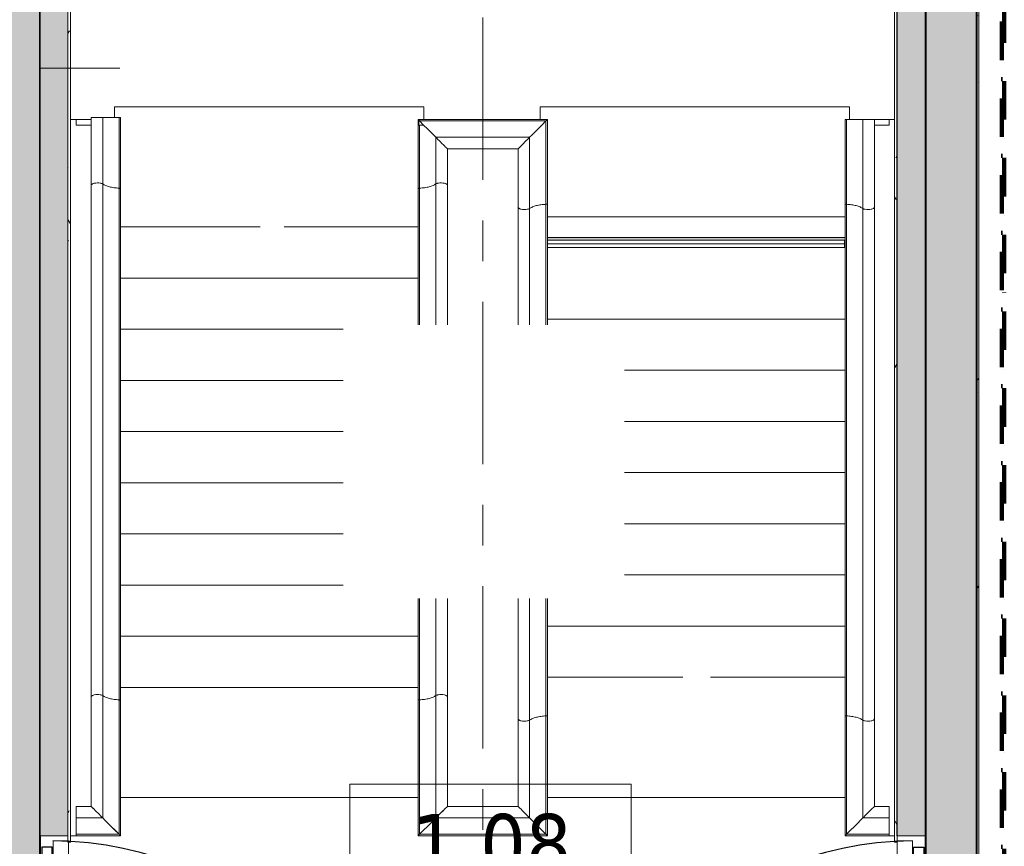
# Model space of a CAD drawing. Extents: x 3176 to 58266, y 1852 to 38199.
# Tile 66 of 256: x 19205 to 23057, y 31737 to 34968. Entities that reach past the tile are written whole.
import ezdxf

# ---------------------------------------------------------------- set-up
doc = ezdxf.new("R2010")
doc.units = 0
doc.header["$LTSCALE"] = 50
doc.linetypes.add('Onderlegger 1e verdieping$0$brandscheiding 2', pattern=[6, 0, -1.5, 3, -1.5])
doc.linetypes.add('Onderlegger 1e verdieping$0$stramien', pattern=[22.225, 12.7, -3.175, 3.175, -3.175])
doc.layers.get('0').update_dxf_attribs({"linetype": 'CONTINUOUS'})
for name, color, linetype, lineweight in [('Onderlegger 1e verdieping$0$A-AREA-IDEN', 8, 'CONTINUOUS', 18), ('Onderlegger 1e verdieping$0$A-DETL', 8, 'CONTINUOUS', 18), ('Onderlegger 1e verdieping$0$A-DETL-MBND', 8, 'CONTINUOUS', 18), ('Onderlegger 1e verdieping$0$A-DOOR', 8, 'CONTINUOUS', 25), ('Onderlegger 1e verdieping$0$A-EQPM', 8, 'CONTINUOUS', 18), ('Onderlegger 1e verdieping$0$A-FLOR-OTLN', 8, 'CONTINUOUS', 18), ('Onderlegger 1e verdieping$0$A-GENM', 8, 'CONTINUOUS', 18), ('Onderlegger 1e verdieping$0$A-WALL', 8, 'CONTINUOUS', 25), ('Onderlegger 1e verdieping$0$A-WALL-PATT', 8, 'CONTINUOUS', 50), ('Onderlegger 1e verdieping$0$I-WALL', 8, 'CONTINUOUS', 25), ('Onderlegger 1e verdieping$0$S-GRID', 8, 'CONTINUOUS', 18)]:
    doc.layers.add(name, color=color, linetype=linetype, lineweight=lineweight)
doc.styles.add('Onderlegger 1e verdieping$0$Tahoma_1', font='TAHOMA.TTF', dxfattribs={"height": 238.040123})
pattern_1 = [(45, (-19286.6, -30328.2), (-707.107, 707.107), []), (135, (-19286.6, -30328.2), (-707.107, -707.107), [])]
pattern_2 = [(0, (0, 0), (406.4, 101.6), [33.528, -271.272, 33.528, -271.272, -1625.6]), (0, (0, 0), (406.4, 101.6), [-609.6, 33.528, -576.072, 33.528, -271.272, -711.2]), (0, (0, 0), (406.4, 101.6), [-1524, 33.528, -169.672, 33.528, -474.472]), (120, (152.4, 50.8), (-291.18818, 301.15272), [33.528, -271.272, 33.528, -271.272, -1625.6]), (120, (152.4, 50.8), (-291.18818, 301.15272), [-609.6, 33.528, -576.072, 33.528, -271.272, -711.2]), (120, (152.4, 50.8), (-291.18818, 301.15272), [-1524, 33.528, -169.672, 33.528, -474.472]), (240, (203.2, 254), (-115.21182, -402.75272), [33.528, -271.272, 33.528, -271.272, -1625.6]), (240, (203.2, 254), (-115.21182, -402.75272), [-609.6, 33.528, -576.072, 33.528, -271.272, -711.2]), (240, (203.2, 254), (-115.21182, -402.75272), [-1524, 33.528, -169.672, 33.528, -474.472])]

# ---------------------------------------------------------------- blocks, each defined once
blk = doc.blocks.new('Onderlegger 1e verdieping$0$34_leuning betontrap trappenhuis westgevel standaard links - 24_betontrap trappenhuis 3500 hoog-2940129-Plotview 1e Verdieping - schaal 1 op 100')
at = {"layer": 'Onderlegger 1e verdieping$0$A-EQPM'}
for p, q in [((-1072.3, 503), (-1072.3, -3)), ((1727.7, -3), (1727.7, 503)), ((-1066.6, 497.3), (-1068, 498.7)), ((-1066.6, 497.2), (-1066.6, 2.8)), ((1705.6, 480.9), (1705.6, 500)), ((1724.7, 500), (1705.6, 500)), ((1721.9, 2.8), (1721.9, 497.2)), ((-989.7, 420.3), (-994.6, 425.2)), ((1658, 433.3), (1658, 66.7)), ((-984.4, 415), (-989.6, 420.3)), ((-979, 409.6), (-984.3, 415)), ((-973.8, 404.4), (-978.9, 409.6)), ((-969, 399.6), (-973.7, 404.3)), ((-964.8, 395.4), (-968.9, 399.5)), ((-961.4, 392), (-964.7, 395.3)), ((-959, 389.6), (-961.3, 392)), ((-957.5, 111.9), (-957.5, 388.1)), ((1612.8, 388.1), (1612.8, 111.9)), ((-994.6, 74.8), (-989.7, 79.7)), ((-989.7, 79.7), (-994.6, 74.8)), ((-989.6, 79.7), (-984.4, 85)), ((-984.4, 85), (-989.6, 79.7)), ((-984.3, 85), (-979, 90.4)), ((-979, 90.4), (-984.3, 85)), ((-978.9, 90.4), (-973.8, 95.6)), ((-973.8, 95.6), (-978.9, 90.4)), ((-973.7, 95.7), (-969, 100.4)), ((-969, 100.4), (-973.7, 95.7)), ((-968.9, 100.5), (-964.8, 104.6)), ((-964.8, 104.6), (-968.9, 100.5)), ((-964.7, 104.7), (-961.4, 108)), ((-961.4, 108), (-964.7, 104.7)), ((-961.3, 108), (-959, 110.3)), ((-959, 110.3), (-961.3, 108)), ((-615.1, 111.9), (-957.5, 111.9)), ((-145, 111.9), (-615.1, 111.9)), ((1384.9, 111.9), (925, 111.9)), ((1612.8, 111.9), (1384.9, 111.9)), ((1614.3, 110.4), (1616.7, 108)), ((1616.7, 108), (1614.3, 110.4)), ((1616.7, 108), (1620, 104.7)), ((1620, 104.7), (1616.7, 108)), ((1620, 104.7), (1624.2, 100.5)), ((1624.2, 100.5), (1620, 104.7)), ((1624.2, 100.5), (1629, 95.7)), ((1629, 95.7), (1624.2, 100.5)), ((1629, 95.7), (1634.3, 90.4)), ((1634.3, 90.4), (1629, 95.7)), ((1634.3, 90.4), (1639.7, 85)), ((1639.7, 85), (1634.3, 90.4)), ((1645, 79.7), (1639.7, 85)), ((1649.9, 74.8), (1645, 79.7)), ((-620.7, 66.7), (-1002.7, 66.7)), ((-145, 66.7), (-620.7, 66.7)), ((1379.3, 66.7), (925, 66.7)), ((1658, 66.7), (1379.3, 66.7)), ((1654.3, 70.4), (1649.9, 74.8)), ((1658, 66.7), (1654.3, 70.3)), ((-1068, 1.3), (-1066.6, 2.7)), ((-1066.6, 2.7), (-1068, 1.3)), ((-1066.6, 2.8), (-603.9, 2.8)), ((-603.9, 2.8), (-145, 2.8)), ((925, 2.8), (1396.1, 2.8)), ((1396.1, 2.8), (1721.9, 2.8)), ((1723.4, 1.3), (1721.9, 2.8)), ((-1072.3, -3), (-601.3, -3)), ((-601.3, -3), (-145, -3)), ((925, -3), (1398.7, -3)), ((1398.7, -3), (1727.7, -3))]:
    blk.add_line(p, q, dxfattribs=at)
at = {"layer": 'Onderlegger 1e verdieping$0$A-EQPM', "flags": 128}
for points in [[(1727.7, 503), (1727.7, 503), (1727.4, 502.7), (1726.8, 502.1), (1725.9, 501.2), (1724.7, 500), (1723.4, 498.7), (1721.9, 497.2)], [(-1035.8, 466.4), (-1050.7, 481.3), (-1066.6, 497.2)], [(1721.9, 497.2), (1706, 481.3), (1691.1, 466.4), (1677.8, 453.1), (1666.6, 441.9), (1658, 433.3)], [(1658, 433.3), (1654.3, 429.6), (1649.9, 425.2), (1645, 420.3), (1639.7, 415), (1634.3, 409.6), (1629, 404.3), (1624.2, 399.5), (1620, 395.3), (1616.7, 392), (1614.3, 389.6), (1613, 388.3), (1612.9, 388.2)], [(-957.6, 388.2), (-957.7, 388.3), (-959, 389.6)], [(-959, 110.4), (-957.7, 111.7), (-957.6, 111.8)], [(-957.6, 111.8), (-957.7, 111.7), (-959, 110.4)], [(1612.9, 111.8), (1613, 111.7), (1614.3, 110.4)], [(1614.3, 110.4), (1613, 111.7), (1612.9, 111.8)], [(1639.7, 85), (1645, 79.7), (1649.9, 74.8), (1654.3, 70.3), (1658, 66.7)], [(1658, 66.7), (1666.6, 58.1), (1677.8, 46.9), (1691.1, 33.6), (1706, 18.7), (1721.9, 2.8)], [(1721.9, 2.8), (1706, 18.7), (1691.1, 33.6), (1677.8, 46.9), (1666.6, 58.1), (1658, 66.7)], [(-1066.6, 2.8), (-1050.7, 18.7), (-1035.8, 33.6)], [(-1035.8, 33.6), (-1050.7, 18.7), (-1066.6, 2.8)], [(1721.9, 2.8), (1723.4, 1.3), (1724.7, 0), (1725.9, -1.2), (1726.8, -2.1), (1727.4, -2.7), (1727.7, -3), (1727.7, -3)], [(1727.4, -2.7), (1726.8, -2.1), (1725.9, -1.2), (1724.7, 0), (1723.4, 1.3)]]:
    blk.add_lwpolyline(points, dxfattribs=at)
at = {"layer": 'Onderlegger 1e verdieping$0$A-EQPM'}
for points in [[(-620.7, 66.7), (-621.3, 67.9), (-622.4, 70.8), (-624.1, 77.8), (-624.9, 88.2), (-623.7, 98.3), (-621.8, 104.8), (-620.1, 108.3), (-618.6, 110.2), (-617.5, 111.1), (-616.7, 111.6), (-615.9, 111.8), (-615.4, 111.9), (-615.1, 111.9)], [(1379.3, 66.7), (1378.7, 67.9), (1377.5, 70.8), (1375.9, 77.8), (1375.1, 88.2), (1376.3, 98.3), (1378.2, 104.8), (1379.9, 108.3), (1381.4, 110.2), (1382.5, 111.1), (1383.3, 111.6), (1384.1, 111.8), (1384.6, 111.9), (1384.9, 111.9)]]:
    blk.add_open_spline(points, degree=3, knots=[0, 0, 0, 0, 0.0714286, 0.1428571, 0.2857143, 0.4285714, 0.5, 0.5714286, 0.625, 0.6517857, 0.6785714, 0.7053571, 0.7254151, 0.7254151, 0.7254151, 0.7254151], dxfattribs=at)
for points in [[(-603.9, 2.8), (-604.2, 9.5), (-605.4, 22.8), (-609, 41), (-614.2, 56.2), (-618.4, 63.7), (-620.7, 66.7)], [(1396.1, 2.8), (1395.8, 9.5), (1394.6, 22.8), (1391, 41), (1385.9, 56.2), (1381.6, 63.7), (1379.3, 66.7)], [(-601.2, -3), (-601.4, -3), (-601.8, -2.9), (-602.4, -2.4), (-603, -1.5), (-603.4, -0.3), (-603.7, 1.2), (-603.9, 2.3), (-603.9, 2.8)], [(1398.8, -3), (1398.6, -3), (1398.2, -2.9), (1397.6, -2.4), (1397, -1.5), (1396.6, -0.3), (1396.3, 1.2), (1396.1, 2.3), (1396.1, 2.8)]]:
    blk.add_open_spline(points, degree=3, dxfattribs=at)
blk = doc.blocks.new('Onderlegger 1e verdieping$0$34_leuning betontrap trappenhuis westgevel standaard rechts - 24_betontrap trappenhuis 3500 hoog-2944741-Plotview 1e Verdieping - schaal 1 op 100')
at = {"layer": 'Onderlegger 1e verdieping$0$A-EQPM'}
for p, q in [((1927.7, -3), (1927.7, 503)), ((1921.9, 2.8), (1921.9, 497.2)), ((1858, 433.3), (1858, 66.7)), ((-757.6, 388.2), (-757.5, 388.1)), ((-757.5, 111.9), (-757.5, 388.1)), ((1812.8, 388.1), (1812.8, 111.9)), ((1813, 388.3), (1812.9, 388.2)), ((1824.1, 399.5), (1820, 395.3)), ((1829, 404.3), (1824.2, 399.5)), ((1834.2, 409.5), (1829, 404.3)), ((1839.7, 415), (1834.3, 409.6)), ((-757.7, 111.7), (-757.6, 111.8)), ((-757.6, 111.8), (-757.7, 111.7)), ((-615.1, 111.9), (-757.5, 111.9)), ((-69.7, 111.9), (-615.1, 111.9)), ((1384.9, 111.9), (1000.3, 111.9)), ((1812.8, 111.9), (1384.9, 111.9)), ((1812.9, 111.8), (1813, 111.7)), ((1813, 111.7), (1812.9, 111.8)), ((1820, 104.7), (1824.1, 100.5)), ((1824.2, 100.5), (1829, 95.7)), ((1829, 95.7), (1824.2, 100.5)), ((1829, 95.7), (1834.2, 90.5)), ((1834.2, 90.5), (1829, 95.7)), ((1834.3, 90.4), (1839.6, 85.1)), ((1839.6, 85.1), (1834.3, 90.4)), ((1845, 79.7), (1839.7, 85)), ((1849.9, 74.8), (1845, 79.7)), ((-620.7, 66.7), (-802.7, 66.7)), ((-69.7, 66.7), (-620.7, 66.7)), ((1379.3, 66.7), (1000.3, 66.7)), ((1858, 66.7), (1379.3, 66.7)), ((1854.3, 70.4), (1849.9, 74.8)), ((1858, 66.7), (1854.3, 70.3)), ((-850.4, 2.8), (-603.9, 2.8)), ((-603.9, 2.8), (-69.7, 2.8)), ((1000.3, 2.8), (1396.1, 2.8)), ((1396.1, 2.8), (1921.9, 2.8)), ((1923.4, 1.3), (1921.9, 2.8)), ((-872.3, -3), (-601.3, -3)), ((-601.3, -3), (-69.7, -3)), ((1000.3, -3), (1398.7, -3)), ((1398.7, -3), (1927.7, -3))]:
    blk.add_line(p, q, dxfattribs=at)
at = {"layer": 'Onderlegger 1e verdieping$0$A-EQPM', "flags": 128}
for points in [[(1927.7, 503), (1927.7, 503), (1927.4, 502.7), (1926.8, 502.1), (1925.9, 501.2), (1924.7, 500), (1923.4, 498.7), (1921.9, 497.2)], [(1921.9, 497.2), (1906, 481.3), (1891.1, 466.4), (1877.8, 453.1), (1866.6, 441.9), (1858, 433.3)], [(1858, 433.3), (1854.3, 429.6), (1849.9, 425.2), (1845, 420.3), (1839.7, 415)], [(1839.7, 85), (1845, 79.7), (1849.9, 74.8), (1854.3, 70.3), (1858, 66.7)], [(1858, 66.7), (1866.6, 58.1), (1877.8, 46.9), (1891.1, 33.6), (1906, 18.7), (1921.9, 2.8)], [(1921.9, 2.8), (1906, 18.7), (1891.1, 33.6), (1877.8, 46.9), (1866.6, 58.1), (1858, 66.7)], [(1921.9, 2.8), (1923.4, 1.3), (1924.7, 0), (1925.9, -1.2), (1926.8, -2.1), (1927.4, -2.7), (1927.7, -3), (1927.7, -3)], [(1927.4, -2.7), (1926.8, -2.1), (1925.9, -1.2), (1924.7, 0), (1923.4, 1.3)]]:
    blk.add_lwpolyline(points, dxfattribs=at)
at = {"layer": 'Onderlegger 1e verdieping$0$A-EQPM'}
for points in [[(-620.7, 66.7), (-621.3, 67.9), (-622.4, 70.8), (-624.1, 77.8), (-624.9, 88.2), (-623.7, 98.3), (-621.8, 104.8), (-620.1, 108.3), (-618.6, 110.2), (-617.5, 111.1), (-616.7, 111.6), (-615.9, 111.8), (-615.4, 111.9), (-615.1, 111.9)], [(1379.3, 66.7), (1378.7, 67.9), (1377.5, 70.8), (1375.9, 77.8), (1375.1, 88.2), (1376.3, 98.3), (1378.2, 104.8), (1379.9, 108.3), (1381.4, 110.2), (1382.5, 111.1), (1383.3, 111.6), (1384.1, 111.8), (1384.6, 111.9), (1384.9, 111.9)]]:
    blk.add_open_spline(points, degree=3, knots=[0, 0, 0, 0, 0.0714286, 0.1428571, 0.2857143, 0.4285714, 0.5, 0.5714286, 0.625, 0.6517857, 0.6785714, 0.7053571, 0.7254151, 0.7254151, 0.7254151, 0.7254151], dxfattribs=at)
for points in [[(-603.9, 2.8), (-604.2, 9.5), (-605.4, 22.8), (-609, 41), (-614.2, 56.2), (-618.4, 63.7), (-620.7, 66.7)], [(1396.1, 2.8), (1395.8, 9.5), (1394.6, 22.8), (1391, 41), (1385.9, 56.2), (1381.6, 63.7), (1379.3, 66.7)], [(-601.2, -3), (-601.4, -3), (-601.8, -2.9), (-602.4, -2.4), (-603, -1.5), (-603.4, -0.3), (-603.7, 1.2), (-603.9, 2.3), (-603.9, 2.8)], [(1398.8, -3), (1398.6, -3), (1398.2, -2.9), (1397.6, -2.4), (1397, -1.5), (1396.6, -0.3), (1396.3, 1.2), (1396.1, 2.3), (1396.1, 2.8)]]:
    blk.add_open_spline(points, degree=3, dxfattribs=at)
blk = doc.blocks.new('Onderlegger 1e verdieping$0$34_leuning zijkant betontrap trappenhuis westgevel standaard rechts - 24_betontrap trappenhuis 3500 hoog-2963141-Plotview 1e Verdieping - schaal 1 op 100')
at = {"layer": 'Onderlegger 1e verdieping$0$A-EQPM'}
for p, q in [((-601.3, 3), (-1072.5, 3)), ((-1072.4, 2.8), (-1072.4, -170)), ((1398.7, 3), (-601.3, 3)), ((1727.7, 3), (1398.7, 3)), ((1727.7, -2.8), (1727.7, 3)), ((-1069.4, -0.1), (-1068.2, -1.3)), ((-1068.1, -1.4), (-1066.7, -2.8)), ((-1066.7, -2.8), (-1068.1, -1.5)), ((-603.9, -2.8), (-1066.7, -2.8)), ((-1050.7, -18.8), (-1066.6, -2.9)), ((-1066.6, -2.9), (-1066.6, -170)), ((1396.1, -2.8), (-603.9, -2.8)), ((1727.7, -2.8), (1396.1, -2.8)), ((1727.7, -66.7), (1727.7, -2.8)), ((-1002.8, -66.7), (-620.7, -66.7)), ((-1002.7, -170), (-1002.7, -66.8)), ((-1002.7, -66.8), (-999.2, -70.4)), ((-999.1, -70.5), (-994.8, -74.8)), ((-994.6, -74.9), (-989.8, -79.7)), ((-620.7, -66.7), (1379.3, -66.7)), ((1379.3, -66.7), (1727.7, -66.7)), ((1727.7, -111.9), (1727.7, -66.7)), ((-984.5, -85), (-989.7, -79.9)), ((-989.7, -79.9), (-984.5, -85)), ((-984.4, -85.2), (-979.1, -90.4)), ((-979, -90.6), (-973.9, -95.7)), ((-957.6, -111.9), (-615.1, -111.9)), ((-957.5, -170), (-957.5, -112)), ((-615.1, -111.9), (1384.9, -111.9)), ((1384.9, -111.9), (1727.7, -111.9)), ((1705.6, -170), (1705.6, -111.9)), ((1727.6, -111.9), (1727.6, -170)), ((-1066.6, -170), (-1072.4, -170)), ((-1002.7, -170), (-1066.6, -170)), ((-957.5, -170), (-1002.7, -170)), ((1705.6, -170), (1727.6, -170))]:
    blk.add_line(p, q, dxfattribs=at)
at = {"layer": 'Onderlegger 1e verdieping$0$A-EQPM', "flags": 128}
for points in [[(-1072.5, 3), (-1072.5, 2.9), (-1072.2, 2.7), (-1071.6, 2.1), (-1070.7, 1.2), (-1069.5, 0)], [(-1066.6, -2.9), (-1050.8, -18.7), (-1035.9, -33.6), (-1022.6, -46.9), (-1011.4, -58.1), (-1002.8, -66.7)], [(-957.6, -111.9), (-957.7, -111.8), (-959, -110.5), (-961.4, -108.1), (-964.7, -104.8), (-968.9, -100.6), (-973.7, -95.8), (-979, -90.6), (-984.4, -85.2)]]:
    blk.add_lwpolyline(points, dxfattribs=at)
at = {"layer": 'Onderlegger 1e verdieping$0$A-EQPM'}
for points in [[(-603.9, -2.8), (-603.9, -2.3), (-603.7, -1.2), (-603.4, 0.3), (-603, 1.5), (-602.4, 2.4), (-601.8, 2.9), (-601.4, 3), (-601.2, 3)], [(1396.1, -2.8), (1396.1, -2.3), (1396.3, -1.2), (1396.6, 0.3), (1397, 1.5), (1397.6, 2.4), (1398.2, 2.9), (1398.6, 3), (1398.8, 3)], [(-620.7, -66.7), (-618.4, -63.7), (-614.2, -56.2), (-609, -41), (-605.4, -22.8), (-604.2, -9.5), (-603.9, -2.8)], [(1379.3, -66.7), (1381.6, -63.7), (1385.9, -56.2), (1391, -41), (1394.6, -22.8), (1395.8, -9.5), (1396.1, -2.8)]]:
    blk.add_open_spline(points, degree=3, dxfattribs=at)
for points in [[(-615.1, -111.9), (-615.3, -111.9), (-616.2, -111.8), (-617.8, -111.1), (-620, -108.6), (-621.8, -104.8), (-623.7, -98.3), (-624.9, -88.2), (-624.1, -77.8), (-622.4, -70.8), (-621.3, -67.9), (-620.7, -66.7)], [(1384.9, -111.9), (1384.7, -111.9), (1383.8, -111.8), (1382.2, -111.1), (1380, -108.6), (1378.2, -104.8), (1376.3, -98.3), (1375.1, -88.2), (1375.9, -77.8), (1377.5, -70.8), (1378.7, -67.9), (1379.3, -66.7)]]:
    blk.add_open_spline(points, degree=3, knots=[0.2745849, 0.2745849, 0.2745849, 0.2745849, 0.2857143, 0.3571429, 0.4285714, 0.5, 0.5714286, 0.7142857, 0.8571429, 0.9285714, 1, 1, 1, 1], dxfattribs=at)
blk = doc.blocks.new('Onderlegger 1e verdieping$0$34_leuning zijkant betontrap trappenhuis westgevel staandaard links - 24_betontrap trappenhuis 3500 hoog-2949909-Plotview 1e Verdieping - schaal 1 op 100')
at = {"layer": 'Onderlegger 1e verdieping$0$A-EQPM'}
for p, q in [((-601.3, 3), (-879.7, 3)), ((-879.7, 3), (-879.7, -2.8)), ((1398.7, 3), (-601.3, 3)), ((1927.6, 3), (1398.7, 3)), ((1924.7, 0), (1923.4, -1.3)), ((1927.6, -170), (1927.6, 3)), ((-603.9, -2.8), (-879.7, -2.8)), ((-879.7, -2.8), (-879.7, -66.7)), ((1396.1, -2.8), (-603.9, -2.8)), ((1921.8, -2.8), (1396.1, -2.8)), ((1923.3, -1.3), (1921.9, -2.8)), ((1921.9, -2.8), (1923.3, -1.3)), ((1921.9, -170), (1921.9, -2.8)), ((-879.7, -66.7), (-620.7, -66.7)), ((-879.7, -66.7), (-879.7, -111.9)), ((-620.7, -66.7), (1379.3, -66.7)), ((1379.3, -66.7), (1857.9, -66.7)), ((1849.9, -74.8), (1844.9, -79.7)), ((1844.9, -79.7), (1849.9, -74.8)), ((1854.3, -70.4), (1849.9, -74.7)), ((1849.9, -74.7), (1854.3, -70.4)), ((1857.9, -66.7), (1854.3, -70.3)), ((1858, -66.7), (1858, -170)), ((-879.7, -111.9), (-615.1, -111.9)), ((-872.4, -170), (-872.4, -111.8)), ((-850.4, -111.8), (-850.4, -170)), ((-615.1, -111.9), (1384.9, -111.9)), ((1384.9, -111.9), (1812.7, -111.9)), ((1812.8, -111.8), (1812.8, -170)), ((1813, -111.6), (1812.9, -111.7)), ((1824.2, -100.5), (1820, -104.6)), ((1829, -95.7), (1824.2, -100.4)), ((1834.2, -90.4), (1829, -95.6)), ((1839.6, -85), (1834.2, -90.4)), ((1844.9, -79.7), (1839.6, -85)), ((1839.6, -85), (1844.9, -79.7)), ((-872.4, -170), (-850.4, -170)), ((1858, -170), (1812.8, -170)), ((1921.9, -170), (1858, -170)), ((1927.6, -170), (1921.9, -170))]:
    blk.add_line(p, q, dxfattribs=at)
at = {"layer": 'Onderlegger 1e verdieping$0$A-EQPM', "flags": 128}
for points in [[(1923.4, -1.3), (1924.7, 0), (1925.8, 1.2)], [(1927.6, 3), (1927.6, 3), (1927.4, 2.7), (1926.8, 2.1), (1925.9, 1.2), (1924.7, 0.1)], [(1921.8, -2.8), (1906, -18.6), (1891.1, -33.5), (1877.8, -46.8), (1866.6, -58), (1858, -66.7)], [(1877.7, -46.9), (1891.1, -33.6), (1905.9, -18.7), (1921.8, -2.8)], [(1812.8, -111.8), (1813, -111.7), (1814.2, -110.4), (1816.6, -108), (1820, -104.7), (1824.2, -100.5), (1829, -95.7), (1834.2, -90.4), (1839.6, -85)]]:
    blk.add_lwpolyline(points, dxfattribs=at)
at = {"layer": 'Onderlegger 1e verdieping$0$A-EQPM'}
for points in [[(-603.9, -2.8), (-603.9, -2.3), (-603.7, -1.2), (-603.4, 0.3), (-603, 1.5), (-602.4, 2.4), (-601.8, 2.9), (-601.4, 3), (-601.2, 3)], [(1396.1, -2.8), (1396.1, -2.3), (1396.3, -1.2), (1396.6, 0.3), (1397, 1.5), (1397.6, 2.4), (1398.2, 2.9), (1398.6, 3), (1398.8, 3)], [(-620.7, -66.7), (-618.4, -63.7), (-614.2, -56.2), (-609, -41), (-605.4, -22.8), (-604.2, -9.5), (-603.9, -2.8)], [(1379.3, -66.7), (1381.6, -63.7), (1385.9, -56.2), (1391, -41), (1394.6, -22.8), (1395.8, -9.5), (1396.1, -2.8)]]:
    blk.add_open_spline(points, degree=3, dxfattribs=at)
for points in [[(-615.1, -111.9), (-615.3, -111.9), (-616.2, -111.8), (-617.8, -111.1), (-620, -108.6), (-621.8, -104.8), (-623.7, -98.3), (-624.9, -88.2), (-624.1, -77.8), (-622.4, -70.8), (-621.3, -67.9), (-620.7, -66.7)], [(1384.9, -111.9), (1384.7, -111.9), (1383.8, -111.8), (1382.2, -111.1), (1380, -108.6), (1378.2, -104.8), (1376.3, -98.3), (1375.1, -88.2), (1375.9, -77.8), (1377.5, -70.8), (1378.7, -67.9), (1379.3, -66.7)]]:
    blk.add_open_spline(points, degree=3, knots=[0.2745849, 0.2745849, 0.2745849, 0.2745849, 0.2857143, 0.3571429, 0.4285714, 0.5, 0.5714286, 0.7142857, 0.8571429, 0.9285714, 1, 1, 1, 1], dxfattribs=at)
blk = doc.blocks.new('Onderlegger 1e verdieping$0$32_KA HK-14 - Houten deur op kleefmagneet trappenhuis-4622518-Plotview 1e Verdieping - schaal 1 op 100')
at = {"layer": 'Onderlegger 1e verdieping$0$A-DOOR', "lineweight": 18}
h = blk.add_hatch(dxfattribs=at)
h.set_pattern_fill('FP_56', color=256, style=0, pattern_type=2)
h.set_pattern_definition(pattern_1)
h.paths.add_polyline_path([(45, 1285), (45, 1405), (5, 1405), (5, 1285)], flags=0)
h = blk.add_hatch(dxfattribs=at)
h.set_pattern_fill('FP_56', color=256, style=0, pattern_type=2)
h.set_pattern_definition(pattern_1)
h.paths.add_polyline_path([(105, -289), (105, 0), (49, 0), (49, -50), (45, -50), (45, 70), (5, 70), (5, -289)], flags=0)
h.paths.add_polyline_path([(1458, -289), (1458, 70), (1428, 70), (1428, 0), (1394, 0), (1394, -289)], flags=0)
for p, q in [((49, 1430), (49, 60)), ((109, 1430), (49, 1430)), ((109, 60), (109, 1430)), ((49, 60), (109, 60))]:
    blk.add_line(p, q, dxfattribs=at)
at = {"layer": 'Onderlegger 1e verdieping$0$A-DOOR'}
for p, q in [((45, 1405), (5, 1405)), ((5, 1405), (5, 1285)), ((45, 1285), (45, 1405)), ((5, 1285), (45, 1285)), ((45, 70), (5, 70)), ((5, 70), (5, -289)), ((45, -50), (45, 70)), ((1409.5, 60), (109, 60)), ((1458, 70), (1428, 70)), ((1428, 70), (1428, 0)), ((1458, -289), (1458, 70)), ((105, 0), (49, 0)), ((49, 0), (49, -50)), ((105, -289), (105, 0)), ((1428, 0), (1394, 0)), ((1394, 0), (1394, -289)), ((49, -50), (45, -50)), ((5, -289), (105, -289)), ((1394, -289), (1458, -289))]:
    blk.add_line(p, q, dxfattribs=at)
blk.add_arc((39.5, 60), 1370, 0, 89.6118, dxfattribs=at)
blk = doc.blocks.new('Onderlegger 1e verdieping$0$32_KA HK-14 - Houten deur op kleefmagneet trappenhuis-5558574-Plotview 1e Verdieping - schaal 1 op 100')
at = {"layer": 'Onderlegger 1e verdieping$0$A-DOOR'}
for p, q in [((5, 289), (105, 289)), ((5, -70), (5, 289)), ((105, 289), (105, 0)), ((1394, 289), (1458, 289)), ((1394, 0), (1394, 289)), ((1458, 289), (1458, -70)), ((49, 50), (45, 50)), ((45, 50), (45, -70)), ((49, 0), (49, 50)), ((105, 0), (49, 0)), ((1428, 0), (1394, 0)), ((1428, -70), (1428, 0)), ((45, -70), (5, -70)), ((1409.5, -60), (109, -60)), ((1458, -70), (1428, -70)), ((5, -1285), (45, -1285)), ((5, -1405), (5, -1285)), ((45, -1285), (45, -1405)), ((45, -1405), (5, -1405))]:
    blk.add_line(p, q, dxfattribs=at)
at = {"layer": 'Onderlegger 1e verdieping$0$A-DOOR', "lineweight": 18}
for p, q in [((49, -60), (109, -60)), ((49, -1430), (49, -60)), ((109, -60), (109, -1430)), ((109, -1430), (49, -1430))]:
    blk.add_line(p, q, dxfattribs=at)
at = {"layer": 'Onderlegger 1e verdieping$0$A-DOOR'}
blk.add_arc((39.5, -60), 1370, 270.3882, 360, dxfattribs=at)
blk = doc.blocks.new('Onderlegger 1e verdieping$0$41_betontrap natuursteen afwerking - 24_betontrap trappenhuis 3500 hoog-V85-Plotview 1e Verdieping - schaal 1 op 100')
at = {"layer": 'Onderlegger 1e verdieping$0$A-DETL-MBND'}
blk.add_line((-307.6, 22.8), (-307.6, 894), dxfattribs=at)
blk = doc.blocks.new('Onderlegger 1e verdieping$0$41_betontrap natuursteen afwerking - 24_betontrap trappenhuis 3500 hoog-V86-Plotview 1e Verdieping - schaal 1 op 100')
at = {"layer": 'Onderlegger 1e verdieping$0$A-DETL-MBND'}
blk.add_line((-307.6, 22.6), (-307.6, 894), dxfattribs=at)
blk = doc.blocks.new('Onderlegger 1e verdieping$0$41_betontrap natuursteen afwerking - 24_betontrap trappenhuis 3500 hoog-V87-Plotview 1e Verdieping - schaal 1 op 100')
at = {"layer": 'Onderlegger 1e verdieping$0$A-DETL-MBND'}
blk.add_line((-307.6, 22.7), (-307.6, 894), dxfattribs=at)
blk = doc.blocks.new('Onderlegger 1e verdieping$0$41_betontrap natuursteen afwerking - 24_betontrap trappenhuis 3500 hoog-V88-Plotview 1e Verdieping - schaal 1 op 100')
at = {"layer": 'Onderlegger 1e verdieping$0$A-DETL-MBND'}
blk.add_line((-307.6, 22.7), (-307.6, 894), dxfattribs=at)
blk = doc.blocks.new('Onderlegger 1e verdieping$0$41_betontrap natuursteen afwerking - 24_betontrap trappenhuis 3500 hoog-V89-Plotview 1e Verdieping - schaal 1 op 100')
at = {"layer": 'Onderlegger 1e verdieping$0$A-DETL-MBND'}
blk.add_line((-307.6, 22.8), (-307.6, 1187.2), dxfattribs=at)
blk = doc.blocks.new('Onderlegger 1e verdieping$0$41_betontrap natuursteen afwerking bordes boven - 24_betontrap trappenhuis 3500 hoog-V90-Plotview 1e Verdieping - schaal 1 op 100')
at = {"layer": 'Onderlegger 1e verdieping$0$A-DETL-MBND'}
for p, q in [((-30, 22.8), (-30, 1187.2)), ((400, 1187.4), (400, 22.6))]:
    blk.add_line(p, q, dxfattribs=at)
blk = doc.blocks.new('Onderlegger 1e verdieping$0$41_betontrap natuursteen afwerking - 24_betontrap trappenhuis 3500 hoog-V91-Plotview 1e Verdieping - schaal 1 op 100')
at = {"layer": 'Onderlegger 1e verdieping$0$A-DETL-MBND'}
for p, q in [((-307.6, 663.4), (-307.6, 1187.2)), ((-307.6, 22.8), (-307.6, 569.3))]:
    blk.add_line(p, q, dxfattribs=at)
blk = doc.blocks.new('Onderlegger 1e verdieping$0$41_betontrap natuursteen afwerking - 24_betontrap trappenhuis 3500 hoog-V92-Plotview 1e Verdieping - schaal 1 op 100')
at = {"layer": 'Onderlegger 1e verdieping$0$A-DETL-MBND'}
blk.add_line((-307.6, 22.8), (-307.6, 1187.2), dxfattribs=at)
blk = doc.blocks.new('Onderlegger 1e verdieping$0$41_betontrap natuursteen afwerking tussenbordes naar beneden - 24_betontrap trappenhuis 3500 hoog-V93-Plotview 1e Verdieping - schaal 1 op 100')
at = {"layer": 'Onderlegger 1e verdieping$0$A-DETL-MBND'}
for p, q in [((-577.6, 1210), (-527.7, 1210)), ((-577.6, 1210), (-577.6, 0)), ((-535, 0), (-577.6, 0))]:
    blk.add_line(p, q, dxfattribs=at)
blk = doc.blocks.new('Onderlegger 1e verdieping$0$41_betontrap natuursteen afwerking bordes boven - 24_betontrap trappenhuis 3500 hoog-V94-Plotview 1e Verdieping - schaal 1 op 100')
at = {"layer": 'Onderlegger 1e verdieping$0$A-DETL-MBND'}
for p, q in [((350, 1210), (400, 1210)), ((400, 1210), (400, 0)), ((-30, 17.2), (-30, 1181.6)), ((400, 0), (350, 0))]:
    blk.add_line(p, q, dxfattribs=at)
blk = doc.blocks.new('Onderlegger 1e verdieping$0$41_betontrap natuursteen afwerking - 24_betontrap trappenhuis 3500 hoog-V95-Plotview 1e Verdieping - schaal 1 op 100')
at = {"layer": 'Onderlegger 1e verdieping$0$A-EQPM'}
blk.add_line((-307.6, 17.2), (-307.6, 880.5), dxfattribs=at)
blk = doc.blocks.new('Onderlegger 1e verdieping$0$41_betontrap natuursteen afwerking - 24_betontrap trappenhuis 3500 hoog-V96-Plotview 1e Verdieping - schaal 1 op 100')
at = {"layer": 'Onderlegger 1e verdieping$0$A-EQPM'}
blk.add_line((-307.6, 17), (-307.6, 880.5), dxfattribs=at)
blk = doc.blocks.new('Onderlegger 1e verdieping$0$41_betontrap natuursteen afwerking - 24_betontrap trappenhuis 3500 hoog-V97-Plotview 1e Verdieping - schaal 1 op 100')
at = {"layer": 'Onderlegger 1e verdieping$0$A-EQPM'}
blk.add_line((-307.6, 17.1), (-307.6, 880.5), dxfattribs=at)
blk = doc.blocks.new('Onderlegger 1e verdieping$0$41_betontrap natuursteen afwerking - 24_betontrap trappenhuis 3500 hoog-V98-Plotview 1e Verdieping - schaal 1 op 100')
at = {"layer": 'Onderlegger 1e verdieping$0$A-EQPM'}
for p, q in [((-307.6, 17.1), (-307.6, 1181.7)), ((-27.6, 1181.6), (-27.6, 20)), ((-27.6, 1181.6), (-27.6, 17.2)), ((-14.3, 1181.6), (-14.3, 20)), ((0, 1181.6), (0, 20)), ((-14.3, 20), (-27.6, 20)), ((0, 20), (-14.3, 20))]:
    blk.add_line(p, q, dxfattribs=at)
blk = doc.blocks.new('Onderlegger 1e verdieping$0$41_betontrap natuursteen afwerking - 24_betontrap trappenhuis 3500 hoog-V99-Plotview 1e Verdieping - schaal 1 op 100')
at = {"layer": 'Onderlegger 1e verdieping$0$A-EQPM'}
for p, q in [((-307.6, 652.3), (-307.6, 1181.6)), ((-307.6, 17.2), (-307.6, 543.8))]:
    blk.add_line(p, q, dxfattribs=at)
blk = doc.blocks.new('Onderlegger 1e verdieping$0$41_betontrap natuursteen afwerking - 24_betontrap trappenhuis 3500 hoog-V100-Plotview 1e Verdieping - schaal 1 op 100')
at = {"layer": 'Onderlegger 1e verdieping$0$A-EQPM'}
blk.add_line((-307.6, 17.2), (-307.6, 1181.6), dxfattribs=at)
blk = doc.blocks.new('Onderlegger 1e verdieping$0$41_betontrap natuursteen afwerking tussenbordes naar beneden - 24_betontrap trappenhuis 3500 hoog-V101-Plotview 1e Verdieping - schaal 1 op 100')
at = {"layer": 'Onderlegger 1e verdieping$0$A-EQPM'}
blk.add_line((-577.6, 1181.8), (-577.6, 17), dxfattribs=at)
blk = doc.blocks.new('Onderlegger 1e verdieping$0$00_KU ruimtetag groot - 00_KU ruimtetag groot-3653893-Plotview 1e Verdieping - schaal 1 op 100')
at = {"layer": 'Onderlegger 1e verdieping$0$A-AREA-IDEN'}
for p, q in [((5.5, 2.164), (-5.5, 2.164)), ((-5.5, 2.164), (-5.5, -2.302)), ((5.5, -2.302), (5.5, 2.164)), ((-5.5, -2.302), (5.5, -2.302))]:
    blk.add_line(p, q, dxfattribs=at)
blk = doc.blocks.new('Onderlegger 1e verdieping$0$24_betontrap trappenhuis westgevel 3500 hoog - 24_betontrap trappenhuis 3500 hoog-434817-Plotview 1e Verdieping - schaal 1 op 100')
at = {"layer": 'Onderlegger 1e verdieping$0$A-GENM'}
blk.add_hatch(color=256, dxfattribs=at).paths.add_polyline_path([(-372.4, 2834.4), (-372.4, 2837), (-410.8, 2837), (-410.8, 1673), (-400, 1673), (-400, 2834.4), (-385.7, 2834.4)], flags=0)
at = {"layer": 'Onderlegger 1e verdieping$0$A-GENM', "color": 0}
blk.add_line((-410.8, 2837.2), (-410.8, 1672.8), dxfattribs=at)
blk = doc.blocks.new('Onderlegger 1e verdieping')
at = {"layer": 'Onderlegger 1e verdieping$0$A-WALL-PATT', "lineweight": 25}
for points in [[(19083.6, 30061.2), (19283.6, 30061.2), (19283.6, 36228.2), (19083.6, 36228.2), (19083.6, 30180.6)], [(22949.6, 30061.2), (22949.6, 36228.2), (22749.6, 36228.2), (22749.6, 30061.2)], [(19393.6, 31778.2), (19393.6, 36118.2), (19283.6, 36118.2), (19283.6, 31778.2)], [(22636.6, 31778.2), (22746.6, 31778.2), (22746.6, 36118.2), (22636.6, 36118.2), (22636.6, 31889.2)]]:
    blk.add_hatch(color=256, dxfattribs=at).paths.add_polyline_path(points, flags=0)
at = {"layer": 'Onderlegger 1e verdieping$0$A-WALL-PATT', "lineweight": 18}
h = blk.add_hatch(dxfattribs=at)
h.set_pattern_fill('FP_80', color=256, style=0, pattern_type=2)
h.set_pattern_definition(pattern_2)
h.paths.add_polyline_path([(19393.6, 31753.2), (19403.6, 31753.2), (19403.6, 36083.2), (19393.6, 36083.2), (19393.6, 31889.2)], flags=0)
h = blk.add_hatch(dxfattribs=at)
h.set_pattern_fill('FP_80', color=256, style=0, pattern_type=2)
h.set_pattern_definition(pattern_2)
h.paths.add_polyline_path([(22627.5, 31753.2), (22637.5, 31753.2), (22637.5, 36079.6), (22627.5, 36079.6), (22627.5, 31889.2)], flags=0)
h = blk.add_hatch(dxfattribs=at)
h.set_pattern_fill('FP_80', color=256, style=0, pattern_type=2)
h.set_pattern_definition(pattern_2)
h.paths.add_polyline_path([(22946.6, 30061.2), (22956.6, 30061.2), (22956.6, 36082.2), (22946.6, 36082.2), (22946.6, 30180.6)], flags=0)
at = {"layer": 'Onderlegger 1e verdieping$0$A-DETL', "lineweight": 13}
blk.add_line((19286.6, 34778.2), (19596.6, 34778.2), dxfattribs=at)
at = {"layer": 'Onderlegger 1e verdieping$0$A-DETL-MBND'}
for p, q in [((19576.6, 34585.6), (19576.6, 34628.2)), ((19576.6, 34628.2), (20786.6, 34628.2)), ((20786.6, 34628.2), (20786.6, 34578.2)), ((21241, 34578.2), (21241, 34628.2)), ((21241, 34628.2), (22451, 34628.2)), ((22451, 34628.2), (22451, 34578.2)), ((19403.6, 34577.9), (19426.6, 34577.9)), ((22606.6, 34577.9), (22627.5, 34577.9))]:
    blk.add_line(p, q, dxfattribs=at)
at = {"layer": 'Onderlegger 1e verdieping$0$A-FLOR-OTLN'}
for p, q in [((20764, 31928.2), (19599.2, 31928.2)), ((22434, 31928.2), (21269.2, 31928.2)), ((19286.6, 31778.2), (19286.6, 30061.2)), ((19426.6, 31778.2), (19403.6, 31778.2)), ((22627.5, 31778.2), (22606.6, 31778.2)), ((22746.6, 30061.2), (22746.6, 31778.2))]:
    blk.add_line(p, q, dxfattribs=at)
at = {"layer": 'Onderlegger 1e verdieping$0$A-GENM', "linetype": 'Onderlegger 1e verdieping$0$brandscheiding 2', "lineweight": 100}
for p, q in [((23046.6, 36236.2), (23046.6, 30001.2)), ((23056.6, 30001.2), (23056.6, 36236.2))]:
    blk.add_line(p, q, dxfattribs=at)
at = {"layer": 'Onderlegger 1e verdieping$0$A-WALL', "lineweight": 35}
for p, q in [((19283.6, 30061.2), (19283.6, 36228.2)), ((22749.6, 36228.2), (22749.6, 30061.2)), ((22949.6, 30061.2), (22949.6, 36228.2))]:
    blk.add_line(p, q, dxfattribs=at)
at = {"layer": 'Onderlegger 1e verdieping$0$I-WALL', "lineweight": 18}
for p, q in [((19283.6, 36228.2), (19283.6, 31778.2)), ((22746.6, 31778.2), (22746.6, 36228.2)), ((19393.6, 31753.2), (19393.6, 36118.2)), ((22636.6, 36118.2), (22636.6, 31778.2)), ((19403.6, 31753.2), (19403.6, 36083.2)), ((22627.5, 36079.6), (22627.5, 31753.2)), ((22637.5, 31753.2), (22637.5, 36079.6)), ((22946.6, 36082.2), (22946.6, 30061.2)), ((22956.6, 30051.2), (22956.6, 36082.2)), ((19283.6, 31778.2), (19393.6, 31778.2)), ((22636.6, 31778.2), (22746.6, 31778.2)), ((19393.6, 31753.2), (19403.6, 31753.2)), ((22627.5, 31753.2), (22637.5, 31753.2))]:
    blk.add_line(p, q, dxfattribs=at)
at = {"layer": 'Onderlegger 1e verdieping$0$S-GRID', "linetype": 'Onderlegger 1e verdieping$0$stramien'}
blk.add_line((21016.6, 37199.4), (21016.6, 18255.8), dxfattribs=at)
at = {"lineweight": 25, "rotation": 269.9999999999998}
blk.add_blockref('Onderlegger 1e verdieping$0$24_betontrap trappenhuis westgevel 3500 hoog - 24_betontrap trappenhuis 3500 hoog-434817-Plotview 1e Verdieping - schaal 1 op 100', (19596.6, 33705.8), dxfattribs=at)
at = {"layer": 'Onderlegger 1e verdieping$0$A-AREA-IDEN', "xscale": 99.99999999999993, "yscale": 99.99999999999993, "zscale": 99.99999999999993}
blk.add_blockref('Onderlegger 1e verdieping$0$00_KU ruimtetag groot - 00_KU ruimtetag groot-3653893-Plotview 1e Verdieping - schaal 1 op 100', (21046.5, 31764), dxfattribs=at)
at = {"layer": 'Onderlegger 1e verdieping$0$A-DOOR'}
blk.add_blockref('Onderlegger 1e verdieping$0$32_KA HK-14 - Houten deur op kleefmagneet trappenhuis-4622518-Plotview 1e Verdieping - schaal 1 op 100', (19286.6, 30328.2), dxfattribs=at)
at = {"layer": 'Onderlegger 1e verdieping$0$A-DOOR', "rotation": 180}
blk.add_blockref('Onderlegger 1e verdieping$0$32_KA HK-14 - Houten deur op kleefmagneet trappenhuis-5558574-Plotview 1e Verdieping - schaal 1 op 100', (22746.6, 30328.2), dxfattribs=at)
at = {"layer": 'Onderlegger 1e verdieping$0$A-EQPM'}
for name, p, rotation in [('Onderlegger 1e verdieping$0$41_betontrap natuursteen afwerking tussenbordes naar beneden - 24_betontrap trappenhuis 3500 hoog-V93-Plotview 1e Verdieping - schaal 1 op 100', (19576.6, 34050.6), 269.9999999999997), ('Onderlegger 1e verdieping$0$41_betontrap natuursteen afwerking bordes boven - 24_betontrap trappenhuis 3500 hoog-V94-Plotview 1e Verdieping - schaal 1 op 100', (22451, 34228.2), 89.99999999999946), ('Onderlegger 1e verdieping$0$34_leuning zijkant betontrap trappenhuis westgevel staandaard links - 24_betontrap trappenhuis 3500 hoog-2949909-Plotview 1e Verdieping - schaal 1 op 100', (19596.6, 33705.8), 269.9999999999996), ('Onderlegger 1e verdieping$0$34_leuning betontrap trappenhuis westgevel standaard links - 24_betontrap trappenhuis 3500 hoog-2940129-Plotview 1e Verdieping - schaal 1 op 100', (21266.6, 32850.6), 90.00000000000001), ('Onderlegger 1e verdieping$0$34_leuning betontrap trappenhuis westgevel standaard rechts - 24_betontrap trappenhuis 3500 hoog-2944741-Plotview 1e Verdieping - schaal 1 op 100', (20766.6, 33705.8), 269.9999999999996), ('Onderlegger 1e verdieping$0$34_leuning zijkant betontrap trappenhuis westgevel standaard rechts - 24_betontrap trappenhuis 3500 hoog-2963141-Plotview 1e Verdieping - schaal 1 op 100', (22436.6, 32850.6), 90.00000000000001), ('Onderlegger 1e verdieping$0$41_betontrap natuursteen afwerking - 24_betontrap trappenhuis 3500 hoog-V91-Plotview 1e Verdieping - schaal 1 op 100', (19576.6, 33850.6), 269.9999999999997), ('Onderlegger 1e verdieping$0$41_betontrap natuursteen afwerking - 24_betontrap trappenhuis 3500 hoog-V98-Plotview 1e Verdieping - schaal 1 op 100', (22451, 34105.8), 89.99999999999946), ('Onderlegger 1e verdieping$0$41_betontrap natuursteen afwerking - 24_betontrap trappenhuis 3500 hoog-V92-Plotview 1e Verdieping - schaal 1 op 100', (19576.6, 33650.6), 269.9999999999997), ('Onderlegger 1e verdieping$0$41_betontrap natuursteen afwerking - 24_betontrap trappenhuis 3500 hoog-V85-Plotview 1e Verdieping - schaal 1 op 100', (19576.6, 33450.6), 269.9999999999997), ('Onderlegger 1e verdieping$0$41_betontrap natuursteen afwerking - 24_betontrap trappenhuis 3500 hoog-V97-Plotview 1e Verdieping - schaal 1 op 100', (22451, 33905.8), 89.99999999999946), ('Onderlegger 1e verdieping$0$41_betontrap natuursteen afwerking - 24_betontrap trappenhuis 3500 hoog-V85-Plotview 1e Verdieping - schaal 1 op 100', (19576.6, 33250.6), 269.9999999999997), ('Onderlegger 1e verdieping$0$41_betontrap natuursteen afwerking - 24_betontrap trappenhuis 3500 hoog-V96-Plotview 1e Verdieping - schaal 1 op 100', (22451, 33705.8), 89.99999999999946), ('Onderlegger 1e verdieping$0$41_betontrap natuursteen afwerking - 24_betontrap trappenhuis 3500 hoog-V85-Plotview 1e Verdieping - schaal 1 op 100', (19576.6, 33050.6), 269.9999999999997), ('Onderlegger 1e verdieping$0$41_betontrap natuursteen afwerking - 24_betontrap trappenhuis 3500 hoog-V95-Plotview 1e Verdieping - schaal 1 op 100', (22451, 33505.8), 89.99999999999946), ('Onderlegger 1e verdieping$0$41_betontrap natuursteen afwerking - 24_betontrap trappenhuis 3500 hoog-V86-Plotview 1e Verdieping - schaal 1 op 100', (19576.6, 32850.6), 269.9999999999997), ('Onderlegger 1e verdieping$0$41_betontrap natuursteen afwerking - 24_betontrap trappenhuis 3500 hoog-V95-Plotview 1e Verdieping - schaal 1 op 100', (22451, 33305.8), 89.99999999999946), ('Onderlegger 1e verdieping$0$41_betontrap natuursteen afwerking - 24_betontrap trappenhuis 3500 hoog-V87-Plotview 1e Verdieping - schaal 1 op 100', (19576.6, 32650.6), 269.9999999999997), ('Onderlegger 1e verdieping$0$41_betontrap natuursteen afwerking - 24_betontrap trappenhuis 3500 hoog-V95-Plotview 1e Verdieping - schaal 1 op 100', (22451, 33105.8), 89.99999999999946), ('Onderlegger 1e verdieping$0$41_betontrap natuursteen afwerking - 24_betontrap trappenhuis 3500 hoog-V88-Plotview 1e Verdieping - schaal 1 op 100', (19576.6, 32450.6), 269.9999999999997), ('Onderlegger 1e verdieping$0$41_betontrap natuursteen afwerking - 24_betontrap trappenhuis 3500 hoog-V100-Plotview 1e Verdieping - schaal 1 op 100', (22451, 32905.8), 89.99999999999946), ('Onderlegger 1e verdieping$0$41_betontrap natuursteen afwerking - 24_betontrap trappenhuis 3500 hoog-V89-Plotview 1e Verdieping - schaal 1 op 100', (19576.6, 32250.6), 269.9999999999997), ('Onderlegger 1e verdieping$0$41_betontrap natuursteen afwerking - 24_betontrap trappenhuis 3500 hoog-V99-Plotview 1e Verdieping - schaal 1 op 100', (22451, 32705.8), 89.99999999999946), ('Onderlegger 1e verdieping$0$41_betontrap natuursteen afwerking bordes boven - 24_betontrap trappenhuis 3500 hoog-V90-Plotview 1e Verdieping - schaal 1 op 100', (19576.6, 32328.2), 269.9999999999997), ('Onderlegger 1e verdieping$0$41_betontrap natuursteen afwerking tussenbordes naar beneden - 24_betontrap trappenhuis 3500 hoog-V101-Plotview 1e Verdieping - schaal 1 op 100', (22451, 32505.8), 89.99999999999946)]:
    blk.add_blockref(name, p, dxfattribs=dict(at, rotation=rotation))
at = {"layer": 'Onderlegger 1e verdieping$0$A-AREA-IDEN', "insert": (21051.1, 31863.3), "char_height": 238.04, "width": 768, "attachment_point": 2, "line_spacing_factor": 1.000232, "style": 'Onderlegger 1e verdieping$0$Tahoma_1'}
blk.add_mtext('1.08', dxfattribs=at)

msp = doc.modelspace()

# ---------------------------------------------------------------- block references
msp.add_blockref('Onderlegger 1e verdieping', (0, 0))

doc.saveas('drawing.dxf')
